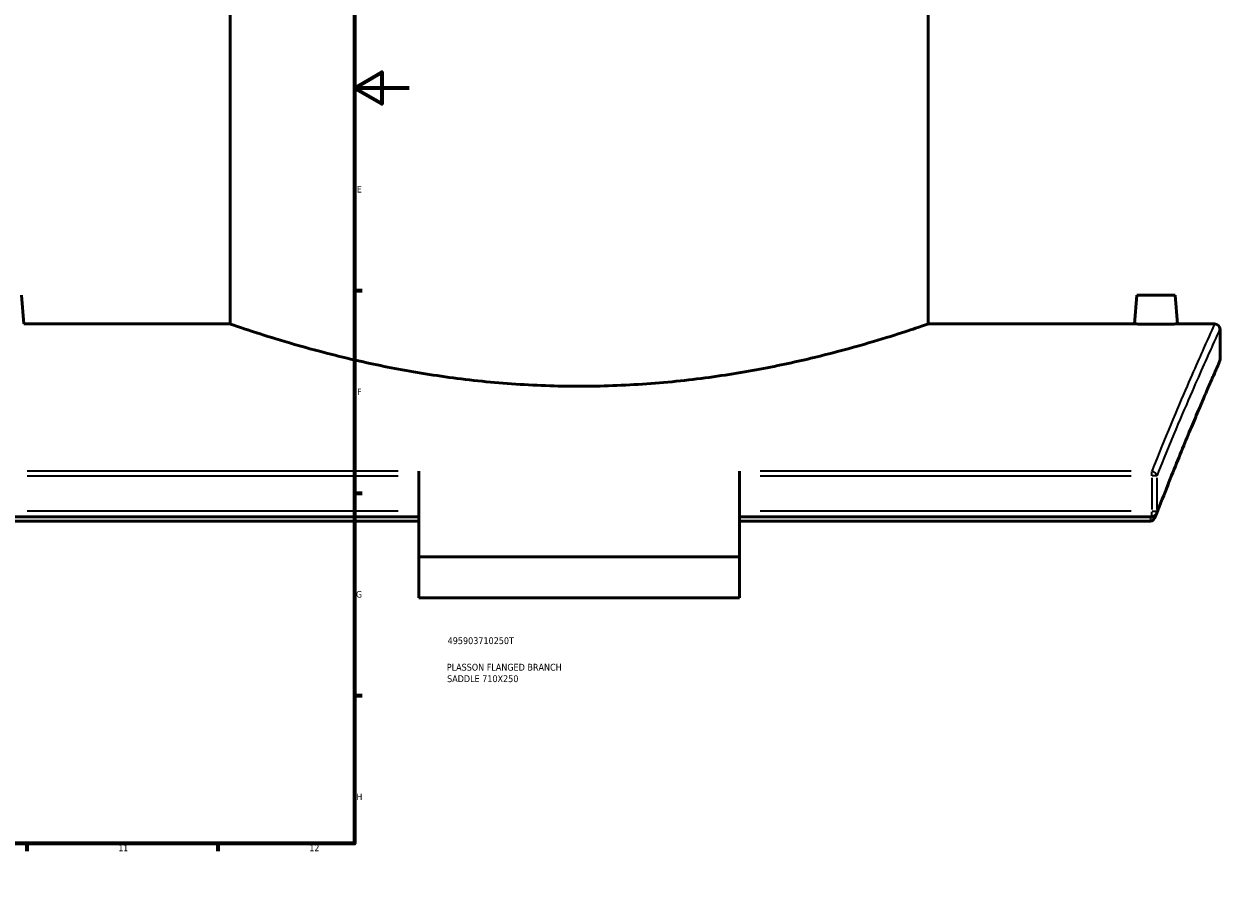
# Model space of a CAD drawing. Header units: millimetres. Extents: x -604 to 1143, y -275 to 917.
# Tile 7 of 11: x 700 to 1138, y 0 to 321. Entities that reach past the tile are written whole.
import ezdxf

# ---------------------------------------------------------------- set-up
doc = ezdxf.new("R2010")
doc.units = ezdxf.units.MM
for name, color, linetype, lineweight in [('Border (ANSI)', 7, 'Continuous', 70), ('Title (ISO)', 7, 'Continuous', 50), ('Visible (ANSI)', 7, 'Continuous', 50), ('Visible Narrow (ANSI)', 7, 'Continuous', 35)]:
    doc.layers.add(name, color=color, linetype=linetype, lineweight=lineweight)
doc.styles.add('Note Text (ANSI)', font='tahoma.ttf')
doc.styles.add('Note Text (ISO)', font='tahoma.ttf')

# ---------------------------------------------------------------- blocks, each defined once
blk = doc.blocks.new('Borders Default Border')
at = {"layer": 'Border (ANSI)'}
for p, q in [((70.08, 574), (70.08, 576.8)), ((140.17, 574), (140.17, 576.8)), ((210.25, 574), (210.25, 576.8)), ((280.33, 574), (280.33, 576.8)), ((350.42, 574), (350.42, 576.8)), ((490.58, 574), (490.58, 576.8)), ((560.67, 574), (560.67, 576.8)), ((630.75, 574), (630.75, 576.8)), ((700.83, 574), (700.83, 576.8)), ((770.92, 574), (770.92, 576.8)), ((20, 519.75), (17.2, 519.75)), ((821, 519.75), (823.8, 519.75)), ((20, 445.5), (17.2, 445.5)), ((821, 445.5), (823.8, 445.5)), ((20, 371.25), (17.2, 371.25)), ((821, 371.25), (823.8, 371.25)), ((20, 222.75), (17.2, 222.75)), ((821, 222.75), (823.8, 222.75)), ((20, 148.5), (17.2, 148.5)), ((821, 148.5), (823.8, 148.5)), ((20, 74.25), (17.2, 74.25)), ((821, 74.25), (823.8, 74.25)), ((70.08, 20), (70.08, 17.2)), ((140.17, 20), (140.17, 17.2)), ((210.25, 20), (210.25, 17.2)), ((280.33, 20), (280.33, 17.2)), ((350.42, 20), (350.42, 17.2)), ((490.58, 20), (490.58, 17.2)), ((560.67, 20), (560.67, 17.2)), ((630.75, 20), (630.75, 17.2)), ((700.83, 20), (700.83, 17.2)), ((770.92, 20), (770.92, 17.2))]:
    blk.add_line(p, q, dxfattribs=at)
at = {"layer": 'Border (ANSI)', "flags": 128}
for points in [[(420.5, 594), (420.5, 574), (414.73, 584), (426.27, 584), (420.5, 574)], [(20, 20), (20, 574), (821, 574), (821, 20), (20, 20)], [(0, 297), (20, 297), (10, 302.77), (10, 291.23), (20, 297)], [(841, 297), (821, 297), (831, 302.77), (831, 291.23), (821, 297)], [(420.5, 0), (420.5, 20), (414.73, 10), (426.27, 10), (420.5, 20)]]:
    blk.add_lwpolyline(points, dxfattribs=at)
at = {"layer": 'Border (ANSI)', "color": 5, "true_color": 0x0000ff, "char_height": 2.4, "attachment_point": 7, "style": 'Note Text (ANSI)'}
for s, insert in [('1', (34.5, 574.4)), ('2', (104.4, 574.4)), ('3', (174.46, 574.35)), ('4', (244.45, 574.4)), ('5', (314.67, 574.35)), ('6', (384.69, 574.35)), ('7', (454.8, 574.4)), ('8', (524.84, 574.35)), ('9', (594.92, 574.35)), ('10', (664.35, 574.35)), ('11', (734.43, 574.4)), ('12', (804.52, 574.4)), ('A', (17.38, 555.68)), ('A', (821.58, 555.68)), ('B', (17.67, 481.43)), ('B', (821.87, 481.43)), ('C', (17.51, 407.13)), ('C', (821.71, 407.13)), ('D', (17.52, 332.93)), ('D', (821.72, 332.93)), ('E', (17.71, 258.68)), ('E', (821.91, 258.68)), ('F', (17.78, 184.43)), ('F', (821.98, 184.43)), ('G', (17.4, 110.13)), ('G', (821.6, 110.13)), ('H', (17.53, 35.93)), ('H', (821.73, 35.93)), ('1', (34.5, 17.2)), ('2', (104.4, 17.2)), ('3', (174.46, 17.15)), ('4', (244.45, 17.2)), ('5', (314.67, 17.15)), ('6', (384.69, 17.15)), ('7', (454.8, 17.2)), ('8', (524.84, 17.15)), ('9', (594.92, 17.15)), ('10', (664.35, 17.15)), ('11', (734.43, 17.2)), ('12', (804.52, 17.2))]:
    blk.add_mtext(s, dxfattribs=dict(at, insert=insert))
blk = doc.blocks.new('Title Blocks ISO')
at = {"layer": 'Title (ISO)', "color": 232, "true_color": 0xca0064, "style": 'Note Text (ISO)'}
for tag, p in [('PART_NUMBER_001', (34.16, 73.13)), ('DESCRIPTION_001', (33.84, 63.4)), ('DESCRIPTION_002', (33.96, 59.18))]:
    blk.add_attdef(tag, p, '', height=2.5, dxfattribs=at)

msp = doc.modelspace()

# ---------------------------------------------------------------- linework, layer by layer
at = {"layer": 'Visible (ANSI)'}
for p, q in [((775.38, 210.51), (775.38, 397.51)), ((1031.38, 210.51), (1031.38, 397.51)), ((698.88, 221.11), (699.8, 210.51)), ((1107.88, 221.11), (1106.95, 210.51)), ((1121.88, 221.11), (1107.88, 221.11)), ((1121.88, 221.11), (1122.8, 210.51)), ((775.38, 210.51), (699.8, 210.51)), ((1106.95, 210.51), (1031.38, 210.51)), ((1136.38, 210.51), (1122.8, 210.51)), ((1138.38, 197.51), (1138.38, 208.51)), ((844.63, 156.47), (844.63, 125.06)), ((962.13, 125.06), (962.13, 156.47)), ((844.63, 139.81), (693.44, 139.81)), ((844.63, 138.14), (694.21, 138.14)), ((1113.31, 139.81), (962.13, 139.81)), ((1112.55, 138.14), (962.13, 138.14)), ((962.13, 125.06), (844.63, 125.06)), ((844.63, 110.06), (844.63, 125.06)), ((962.13, 125.06), (962.13, 110.06)), ((962.13, 110.06), (844.63, 110.06))]:
    msp.add_line(p, q, dxfattribs=at)
for centre, start, end in [((1136.38, 208.51), 0, 90), ((1136.38, 197.51), 336.1205, 0), ((1113.31, 141.81), 270, 338.9617)]:
    msp.add_arc(centre, 2, start, end, dxfattribs=at)
for points, knots in [([(903.38, 187.67), (895.27, 187.67), (886.9, 187.96), (870.31, 189.14), (862.08, 190.03), (846.33, 192.24), (838.8, 193.56), (824.89, 196.36), (818.51, 197.85), (807.22, 200.7), (801.92, 202.16), (792.54, 204.9), (788.47, 206.18), (781.92, 208.29), (779.43, 209.13), (776.16, 210.24), (775.38, 210.51), (775.38, 210.51)], [0, 0, 0, 0, 2.433362, 2.433362, 4.866724, 4.866724, 7.300085, 7.300085, 9.733447, 9.733447, 12.165488, 12.165488, 14.597529, 14.597529, 17.02957, 17.02957, 19.461611, 19.461611, 19.461611, 19.461611]), ([(1031.38, 210.51), (1031.38, 210.51), (1030.59, 210.24), (1027.32, 209.13), (1024.83, 208.29), (1018.28, 206.18), (1014.21, 204.9), (1004.84, 202.16), (999.53, 200.7), (988.24, 197.85), (981.86, 196.36), (967.95, 193.56), (960.42, 192.24), (944.67, 190.03), (936.44, 189.14), (919.85, 187.96), (911.49, 187.67), (903.38, 187.67)], [58.384833, 58.384833, 58.384833, 58.384833, 60.816874, 60.816874, 63.248915, 63.248915, 65.680956, 65.680956, 68.112997, 68.112997, 70.546359, 70.546359, 72.97972, 72.97972, 75.413082, 75.413082, 77.846444, 77.846444, 77.846444, 77.846444]), ([(1114.88, 210.43), (1113.88, 210.43), (1112.82, 210.43), (1110.86, 210.45), (1109.97, 210.46), (1108.57, 210.48), (1107.96, 210.49), (1107.15, 210.51), (1106.95, 210.51), (1106.95, 210.51)], [2.390111, 2.390111, 2.390111, 2.390111, 2.688907, 2.688907, 2.987703, 2.987703, 3.286435, 3.286435, 3.585167, 3.585167, 3.585167, 3.585167]), ([(1122.8, 210.51), (1122.8, 210.51), (1122.61, 210.51), (1121.8, 210.49), (1121.19, 210.48), (1119.78, 210.46), (1118.89, 210.45), (1116.93, 210.43), (1115.87, 210.43), (1114.88, 210.43)], [5.975278, 5.975278, 5.975278, 5.975278, 6.27401, 6.27401, 6.572742, 6.572742, 6.871538, 6.871538, 7.170334, 7.170334, 7.170334, 7.170334]), ([(1138.21, 196.7), (1138.21, 196.7), (1138.12, 196.51), (1137.78, 195.74), (1137.52, 195.16), (1136.84, 193.61), (1136.42, 192.65), (1135.41, 190.35), (1134.83, 189.01), (1133.5, 185.96), (1132.77, 184.24), (1131.15, 180.46), (1130.26, 178.39), (1128.37, 173.89), (1127.35, 171.47), (1125.2, 166.28), (1124.07, 163.52), (1121.69, 157.66), (1120.45, 154.56), (1117.88, 148.06), (1116.55, 144.65), (1115.17, 141.09)], [22.747195, 22.747195, 22.747195, 22.747195, 24.785125, 24.785125, 26.823056, 26.823056, 28.860987, 28.860987, 30.898917, 30.898917, 32.936848, 32.936848, 34.974778, 34.974778, 37.012709, 37.012709, 39.05064, 39.05064, 41.08857, 41.08857, 43.126501, 43.126501, 43.126501, 43.126501]), ([(1112.55, 138.14), (1112.78, 138.14), (1113.01, 138.19), (1113.26, 138.28), (1113.28, 138.29), (1113.31, 138.31)], [0, 0, 0, 0, 0.07022939, 0.07022939, 0.07865646, 0.07865646, 0.07865646, 0.07865646]), ([(1114.87, 140.29), (1114.73, 139.93), (1114.55, 139.57), (1114.15, 138.98), (1113.96, 138.76), (1113.62, 138.47), (1113.47, 138.38), (1113.31, 138.31)], [-0.2322922, -0.2322922, -0.2322922, -0.2322922, -0.133416, -0.133416, -0.0528028, -0.0528028, 0, 0, 0, 0])]:
    msp.add_open_spline(points, degree=3, knots=knots, dxfattribs=at)
msp.add_open_spline([(1114.87, 140.29), (1114.97, 140.56), (1115.07, 140.82), (1115.17, 141.09)], degree=3, dxfattribs=at)
at = {"layer": 'Visible Narrow (ANSI)'}
for p, q in [((837.07, 156.47), (701, 156.47)), ((701, 154.76), (837.07, 154.76)), ((1105.75, 156.47), (969.69, 156.47)), ((969.69, 154.76), (1105.75, 154.76)), ((1113.31, 154.86), (1113.31, 156.41)), ((1113.31, 154.11), (1113.31, 142.45)), ((1115.21, 154.76), (1113.44, 154.76)), ((1115.25, 142.45), (1115.25, 154.11)), ((837.07, 141.81), (701, 141.81)), ((1105.75, 141.81), (969.69, 141.81)), ((1113.31, 139.81), (1113.31, 141.65)), ((1113.44, 141.81), (1115.21, 141.81))]:
    msp.add_line(p, q, dxfattribs=at)
for centre, major_axis, ratio, start_param, end_param in [((1113.31, 154.76), (-1.86, 0.74), 0.835914, 3.661393, 4.963604), ((1113.31, 141.81), (1.87, -0.72), 0.826545, 0.021777, 0.413767)]:
    msp.add_ellipse(centre, major_axis=major_axis, ratio=ratio, start_param=start_param, end_param=end_param, dxfattribs=at)
for points, knots in [([(1136.38, 210.51), (1136.38, 210.51), (1136.38, 210.51), (1136.38, 210.51), (1136.38, 210.51), (1135.49, 208.57), (1132.04, 200.88), (1129.49, 195.15), (1122.67, 179.35), (1118.25, 168.86), (1113.31, 156.47)], [-25.893256, -25.893256, -25.893256, -25.893256, -25.893249, -25.893249, -25.893249, -19.368078, -19.368078, -12.842911, -12.842911, -5.585075, -5.585075, -5.585075, -5.585075]), ([(1115.25, 154.76), (1120.21, 167.09), (1124.64, 177.51), (1131.47, 193.23), (1134.03, 198.93), (1137.48, 206.58), (1138.38, 208.51), (1138.38, 208.51), (1138.38, 208.51), (1138.38, 208.51), (1138.38, 208.51)], [5.585075, 5.585075, 5.585075, 5.585075, 12.842911, 12.842911, 19.368078, 19.368078, 25.893249, 25.893249, 25.893249, 25.893256, 25.893256, 25.893256, 25.893256]), ([(1138.38, 197.51), (1138.38, 197.51), (1138.38, 197.51), (1138.38, 197.51), (1138.38, 197.51), (1137.53, 195.62), (1134.25, 188.13), (1131.81, 182.54), (1125.13, 166.67), (1120.64, 155.74), (1115.49, 142.44), (1115.37, 142.12), (1115.25, 141.81)], [22.747195, 22.747195, 22.747195, 22.747195, 22.747203, 22.747203, 22.747203, 29.109354, 29.109354, 35.4715, 35.4715, 42.946148, 42.946148, 43.126501, 43.126501, 43.126501, 43.126501])]:
    msp.add_open_spline(points, degree=3, knots=knots, dxfattribs=at)
msp.add_open_spline([(1113.19, 139.81), (1112.97, 139.26), (1112.76, 138.7), (1112.55, 138.14)], degree=3, dxfattribs=at)

# ---------------------------------------------------------------- block references
msp.add_blockref('Borders Default Border', (0, 0))
msp.add_blockref('Title Blocks ISO', (821, 20)).add_auto_attribs({'PART_NUMBER_001': '495903710250T', 'DESCRIPTION_001': 'PLASSON FLANGED BRANCH', 'DESCRIPTION_002': 'SADDLE 710X250'})

doc.saveas('drawing.dxf')
